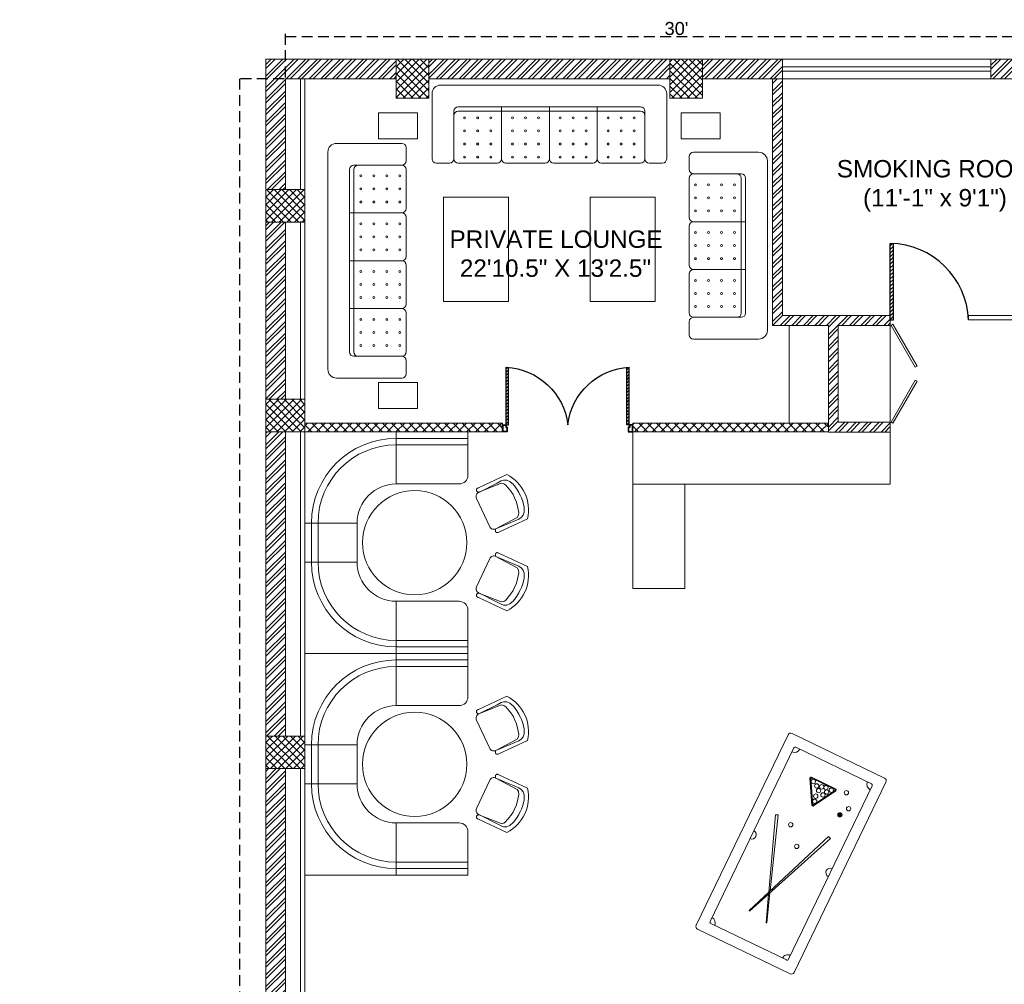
# Model space of a CAD drawing. Header units: inches. Extents: x 113025 to 158499, y 12149 to 30915.
# Tile 52 of 167: x 124699 to 125153, y 21177 to 21621. Entities that reach past the tile are written whole.
import ezdxf

# ---------------------------------------------------------------- set-up
doc = ezdxf.new("R2010")
doc.units = ezdxf.units.IN
doc.header["$MEASUREMENT"] = 0
doc.header["$PDMODE"] = 34
doc.linetypes.add('HIDDEN', pattern=[0.375, 0.25, -0.125])
for name, color, linetype, lineweight in [('00-GRIDTEXT', 1, 'Continuous', 13), ('KIT TEXT.', 5, 'Continuous', 5), ('PD_BRICK WALL_115', 134, 'Continuous', 30), ('PD_COLUMN', 2, 'Continuous', 60), ('PD_DOOR', 42, 'Continuous', 25), ('PD_ELEVATION_03', 80, 'Continuous', 25), ('PD_FURNITURE_LOOSE', 20, 'Continuous', 18), ('PD_HATCH', 45, 'Continuous', 9), ('PD_WINDOW', 140, 'Continuous', 25)]:
    doc.layers.add(name, color=color, linetype=linetype, lineweight=lineweight)
doc.layers.add('PD_025_TEXT', color=61, linetype='Continuous')
doc.layers.add('PD_DIMENSION', color=101, linetype='Continuous')
doc.styles.add('ISO', font='isocp.shx', dxfattribs={"height": 250})
doc.styles.get("Standard").update_dxf_attribs({"font": 'arial.ttf', "height": 6})
doc.styles.add('style1', font='arial.ttf', dxfattribs={"height": 500})
doc.dimstyles.new('ISO-10', dxfattribs={"dimtxt": 6, "dimasz": 0.5, "dimexe": 1.25, "dimexo": 0.625, "dimtad": 1, "dimtoh": 1, "dimdec": 1, "dimlunit": 4, "dimtxsty": 'Standard', "dimblk": 'ARCHTICK', "dimcen": 2.5, "dimclrt": 3, "dimadec": 0, "dimazin": 0, "dimtfac": 1, "dimtdec": 1, "dimtmove": 1, "dimatfit": 3, "dimfxl": 1, "dimarcsym": 0})
pattern_1 = [(45, (144327.2833, 25769.4912), (-1.767766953, 1.767766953), []), (135, (144327.2833, 25769.4912), (-1.767766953, -1.767766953), [])]

# ---------------------------------------------------------------- blocks, each defined once
blk = doc.blocks.new('glassdoor65')
at = {"ltscale": 25}
h = blk.add_hatch(dxfattribs=at)
h.set_pattern_fill('ANSI31', color=251, scale=9.6, angle=180, style=0)
h.set_pattern_definition([(225, (-60563.519, -11827.7423), (0.848528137, -0.848528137), [])])
edge = h.paths.add_edge_path()
edge.add_arc((0, 0), 35.19, 87.6548, 90, ccw=False)
edge.add_line((1.44, 35.16), (1.44, 0))
edge.add_line((1.44, 0), (0, 0))
edge.add_line((0, 0), (0, 35.19))
at = {"color": 251, "ltscale": 25}
for p, q in [((0, 0), (0, 35.19)), ((1.44, 0), (1.44, 35.16)), ((0, 0), (1.44, 0))]:
    blk.add_line(p, q, dxfattribs=at)
blk.add_arc((-0.59, -1.42), 36.62, 2.2238, 89.0791, dxfattribs=at)
blk = doc.blocks.new('door')
h = blk.add_hatch()
h.set_pattern_fill('ANSI31', color=251, scale=10, style=0)
h.set_pattern_definition([(45, (10752.127, -6120.4824), (-0.883883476, 0.883883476), [])])
edge = h.paths.add_edge_path()
edge.add_arc((-14403.84, -18781.42), 31.42, 180, 182.3452)
edge.add_line((-14435.23, -18782.7), (-14403.84, -18782.7))
edge.add_line((-14403.84, -18782.7), (-14403.84, -18781.42))
edge.add_line((-14403.84, -18781.42), (-14435.26, -18781.42))
h = blk.add_hatch()
h.set_pattern_fill('ANSI31', color=251, scale=10, style=0)
h.set_pattern_definition([(45, (10752.127, -6123.4768), (-0.883883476, 0.883883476), [])])
edge = h.paths.add_edge_path()
edge.add_arc((-14403.84, -18848.7), 31.42, 177.6548, 180, ccw=False)
edge.add_line((-14435.23, -18847.41), (-14403.84, -18847.41))
edge.add_line((-14403.84, -18847.41), (-14403.84, -18848.7))
edge.add_line((-14403.84, -18848.7), (-14435.26, -18848.7))
at = {"color": 251}
for p, q in [((-14403.84, -18781.42), (-14435.26, -18781.42)), ((-14403.84, -18780.13), (-14403.84, -18782.7)), ((-14403.84, -18782.7), (-14435.23, -18782.7)), ((-14403.84, -18848.7), (-14435.26, -18848.7)), ((-14403.84, -18847.41), (-14435.23, -18847.41)), ((-14403.84, -18849.98), (-14403.84, -18847.41))]:
    blk.add_line(p, q, dxfattribs=at)
for points in [[(-14399.98, -18782.06), (-14399.98, -18779.49), (-14403.84, -18779.49), (-14403.84, -18781.42), (-14402.55, -18781.42), (-14402.55, -18782.06), (-14399.98, -18782.06)], [(-14399.98, -18848.05), (-14399.98, -18850.62), (-14403.84, -18850.62), (-14403.84, -18848.7), (-14402.55, -18848.7), (-14402.55, -18848.05), (-14399.98, -18848.05)]]:
    blk.add_lwpolyline(points, dxfattribs=at)
for points in [[(-14400.24, -18781.8), (-14400.24, -18779.74), (-14403.58, -18779.74), (-14403.58, -18781.16), (-14402.3, -18781.16), (-14402.3, -18781.8)], [(-14400.24, -18848.31), (-14400.24, -18850.37), (-14403.58, -18850.37), (-14403.58, -18848.95), (-14402.3, -18848.95), (-14402.3, -18848.31)]]:
    blk.add_lwpolyline(points, close=True, dxfattribs=at)
for centre, radius, start, end in [((-14399.51, -18779.61), 35.79, 182.8848, 263.0539), ((-14399.87, -18850.35), 35.42, 96.4258, 177.3294)]:
    blk.add_arc(centre, radius, start, end, dxfattribs=at)
blk = doc.blocks.new('A$C57124B3B')
at = {"color": 251}
for p, q in [((46, 504), (46, 109)), ((665, 109), (665, 506))]:
    blk.add_line(p, q, dxfattribs=at)
for points in [[(100, 525), (95, 530), (90, 534), (86, 537), (82, 539), (78, 541), (75, 542), (71, 542), (68, 542), (66, 541), (63, 541), (61, 540), (59, 539), (57, 538), (55, 537), (54, 535), (52, 534), (51, 532), (50, 529), (49, 526), (48, 522), (47, 516), (46, 509), (46, 506)], [(100, 525), (92, 265), (90, 207), (95, 175), (111, 140), (143, 111), (197, 86), (269, 70), (318, 65), (357, 65)], [(610, 525), (619, 265), (621, 207), (615, 175), (599, 140), (568, 111), (513, 86), (441, 70), (392, 65), (354, 65)], [(610, 525), (615, 530), (620, 534), (624, 537), (629, 539), (632, 541), (636, 542), (639, 542), (642, 542), (645, 541), (647, 541), (650, 540), (652, 539), (653, 538), (655, 537), (657, 535), (658, 534), (659, 532), (660, 529), (662, 526), (663, 522), (664, 516), (664, 509), (665, 506)]]:
    blk.add_lwpolyline(points, dxfattribs=at)
blk.add_lwpolyline([(353, 144), (310, 144), (260, 151), (165, 175), (136, 193), (116, 221), (100, 522, -0.429937), (157, 583), (553, 583, -0.429937), (610, 522), (594, 221), (575, 193), (545, 175), (450, 151), (401, 144), (357, 144)], format="xyb", dxfattribs=at)
blk.add_arc((355, 499), 498, 231.563, 308.437, dxfattribs=at)
blk = doc.blocks.new('FIXEDSEATING012')
at = {"color": 251}
for p, q in [((0, 0), (0, -102)), ((75, 0), (0, 0)), ((42, -24), (42, 0)), ((75, -3), (75, 0)), ((75, -3), (42, -3)), ((75, -20), (75, -3)), ((42, -6), (75, -6)), ((42, -24), (71, -24)), ((24, -42), (0, -42)), ((3, -42), (3, -60)), ((6, -42), (6, -60)), ((24, -42), (24, -60)), ((24, -60), (0, -60)), ((42, -78), (71, -78)), ((42, -78), (42, -102)), ((75, -102), (75, -82)), ((42, -96), (75, -96)), ((75, -99), (42, -99)), ((75, -102), (0, -102))]:
    blk.add_line(p, q, dxfattribs=at)
blk.add_circle((50.51, -51), 24, dxfattribs=at)
for centre, radius, start, end in [((42, -42), 39, 90, 180), ((42, -42), 36, 90, 180), ((71, -20), 4, 270, 0), ((42, -42), 18, 90, 180), ((42, -60), 39, 180, 270), ((42, -60), 36, 180, 270), ((42, -60), 18, 180, 270), ((71, -82), 4, 0, 90)]:
    blk.add_arc(centre, radius, start, end, dxfattribs=at)
at = {"color": 251, "extrusion": (0, 0, -1), "yscale": 0.03640297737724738, "zscale": -0.03640297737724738}
for p, xscale, rotation in [((-95.77, -16.47), 0.03640297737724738, 245), ((-95.77, -85.53), -0.03640297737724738, 295)]:
    blk.add_blockref('A$C57124B3B', p, dxfattribs=dict(at, xscale=xscale, rotation=rotation))
blk = doc.blocks.new('ghfhgfh')
at = {"color": 251}
for p, q in [((133107.64, 19586.52), (133207.64, 19586.52)), ((133103.64, 19552.52), (133103.64, 19582.52)), ((133211.64, 19582.52), (133211.64, 19552.52)), ((133211.64, 19582.52), (133211.64, 19552.52)), ((133199.64, 19576.52), (133115.64, 19576.52)), ((133135.64, 19576.52), (133135.64, 19552.52)), ((133157.64, 19576.52), (133157.64, 19552.52)), ((133179.64, 19576.52), (133179.64, 19552.52)), ((133113.64, 19552.52), (133113.64, 19574.52)), ((133115.64, 19574.52), (133199.64, 19574.52)), ((133201.64, 19574.52), (133201.64, 19552.52)), ((133111.64, 19550.52), (133105.64, 19550.52)), ((133133.64, 19550.52), (133115.64, 19550.52)), ((133155.64, 19550.52), (133137.64, 19550.52)), ((133159.64, 19550.52), (133177.64, 19550.52)), ((133181.64, 19550.52), (133199.64, 19550.52)), ((133203.64, 19550.52), (133209.64, 19550.52))]:
    blk.add_line(p, q, dxfattribs=at)
for centre in [(133118.64, 19571.38), (133124.64, 19571.38), (133130.64, 19571.38), (133140.64, 19571.38), (133146.64, 19571.38), (133152.64, 19571.38), (133162.64, 19571.38), (133168.64, 19571.38), (133174.64, 19571.38), (133184.64, 19571.38), (133190.64, 19571.38), (133196.64, 19571.38), (133118.64, 19565.38), (133124.64, 19565.38), (133130.64, 19565.38), (133140.64, 19565.38), (133146.64, 19565.38), (133152.64, 19565.38), (133162.64, 19565.38), (133168.64, 19565.38), (133174.64, 19565.38), (133184.64, 19565.38), (133190.64, 19565.38), (133196.64, 19565.38), (133118.64, 19559.38), (133124.64, 19559.38), (133130.64, 19559.38), (133140.64, 19559.38), (133146.64, 19559.38), (133152.64, 19559.38), (133162.64, 19559.38), (133168.64, 19559.38), (133174.64, 19559.38), (133184.64, 19559.38), (133190.64, 19559.38), (133196.64, 19559.38), (133118.64, 19553.38), (133124.64, 19553.38), (133130.64, 19553.38), (133140.64, 19553.38), (133146.64, 19553.38), (133152.64, 19553.38), (133162.64, 19553.38), (133168.64, 19553.38), (133174.64, 19553.38), (133184.64, 19553.38), (133190.64, 19553.38), (133196.64, 19553.38)]:
    blk.add_circle(centre, 0.442, dxfattribs=at)
for centre, radius, start, end in [((133107.64, 19582.52), 4, 90, 180), ((133207.64, 19582.52), 4, 0, 90), ((133115.64, 19574.52), 2, 90, 180), ((133199.64, 19574.52), 2, 0, 90), ((133115.64, 19572.52), 2, 90, 180), ((133199.64, 19572.52), 2, 0, 90), ((133105.64, 19552.52), 2, 180, 270), ((133111.64, 19552.52), 2, 270, 0), ((133115.64, 19552.52), 2, 180, 270), ((133133.64, 19552.52), 2, 270, 0), ((133137.64, 19552.52), 2, 180, 270), ((133155.64, 19552.52), 2, 270, 0), ((133159.64, 19552.52), 2, 180, 270), ((133177.64, 19552.52), 2, 270, 0), ((133181.64, 19552.52), 2, 180, 270), ((133199.64, 19552.52), 2, 270, 0), ((133203.64, 19552.52), 2, 180, 270), ((133209.64, 19552.52), 2, 270, 0)]:
    blk.add_arc(centre, radius, start, end, dxfattribs=at)
blk = doc.blocks.new('3SEATER445')
at = {"color": 251}
for p, q in [((-39.85, 4), (-39.85, 34)), ((-31.85, 36), (-37.85, 36)), ((-29.85, 12), (-29.85, 34)), ((-9.85, 36), (-27.85, 36)), ((-7.85, 10), (-7.85, 34)), ((-5.85, 36), (12.15, 36)), ((14.15, 10), (14.15, 34)), ((16.15, 36), (34.15, 36)), ((36.15, 34), (36.15, 12)), ((38.15, 36), (44.15, 36)), ((46.15, 34), (46.15, 4)), ((34.15, 12), (-27.85, 12)), ((-27.85, 10), (34.15, 10)), ((42.15, 0), (-35.85, 0))]:
    blk.add_line(p, q, dxfattribs=at)
for centre in [(-24.85, 33.14), (-18.85, 33.14), (-12.85, 33.14), (-2.85, 33.14), (3.15, 33.14), (9.15, 33.14), (19.15, 33.14), (25.15, 33.14), (31.15, 33.14), (-24.85, 27.14), (-18.85, 27.14), (-12.85, 27.14), (-2.85, 27.14), (3.15, 27.14), (9.15, 27.14), (19.15, 27.14), (25.15, 27.14), (31.15, 27.14), (-24.85, 21.14), (-18.85, 21.14), (-12.85, 21.14), (-2.85, 21.14), (3.15, 21.14), (9.15, 21.14), (19.15, 21.14), (25.15, 21.14), (31.15, 21.14), (-24.85, 15.14), (-18.85, 15.14), (-12.85, 15.14), (-2.85, 15.14), (3.15, 15.14), (9.15, 15.14), (19.15, 15.14), (25.15, 15.14), (31.15, 15.14)]:
    blk.add_circle(centre, 0.442, dxfattribs=at)
for centre, radius, start, end in [((-37.85, 34), 2, 90, 180), ((-31.85, 34), 2, 0, 90), ((-27.85, 34), 2, 90, 180), ((-9.85, 34), 2, 0, 90), ((-5.85, 34), 2, 90, 180), ((12.15, 34), 2, 0, 90), ((16.15, 34), 2, 90, 180), ((34.15, 34), 2, 360, 90), ((38.15, 34), 2, 90, 180), ((44.15, 34), 2, 360, 90), ((-27.85, 14), 2, 180, 270), ((34.15, 14), 2, 270, 0), ((-27.85, 12), 2, 180, 270), ((34.15, 12), 2, 270, 0), ((-35.85, 4), 4, 180, 270), ((42.15, 4), 4, 270, 360)]:
    blk.add_arc(centre, radius, start, end, dxfattribs=at)
blk = doc.blocks.new('DSGJHFGDHSDF DGH D')
at = {"layer": 'PD_FURNITURE_LOOSE', "color": 251}
for points in [[(-60.65, -12.78), (-78.65, -12.78), (-78.65, -24.78), (-60.65, -24.78)], [(60.65, -12.78), (78.65, -12.78), (78.65, -24.78), (60.65, -24.78)], [(-18.75, -99.56), (-48.75, -99.56), (-48.75, -51.56), (-18.75, -51.56)], [(18.75, -99.56), (48.75, -99.56), (48.75, -51.56), (18.75, -51.56)], [(-60.65, -148.9), (-78.65, -148.9), (-78.65, -136.9), (-60.65, -136.9)]]:
    blk.add_lwpolyline(points, close=True, dxfattribs=at)
blk.add_blockref('ghfhgfh', (-133157.64, -19586.52), dxfattribs=at)
at = {"layer": 'PD_FURNITURE_LOOSE', "color": 251, "rotation": 90}
blk.add_blockref('ghfhgfh', (19484.54, -133238.48), dxfattribs=at)
at = {"layer": 'PD_FURNITURE_LOOSE', "color": 251, "xscale": -1, "rotation": 90}
blk.add_blockref('3SEATER445', (100.35, -70.76), dxfattribs=at)
blk = doc.blocks.new('A$C6E471120')
at = {"layer": 'KIT TEXT.', "color": 251, "insert": (-834, -1718, 489), "char_height": 60.18, "width": 1100.28, "attachment_point": 7, "style": 'ISO'}
blk.add_mtext('\\pi325.49;{\\Fromans|c0;\\W0.8;WORK TABLE \\P\\pi370.19;WITH SINK}', dxfattribs=at)
at = {"layer": 'PD_025_TEXT', "color": 251, "insert": (-2046, -4326), "char_height": 101.6, "width": 1029.06, "attachment_point": 1, "style": 'style1'}
blk.add_mtext('\\pi174.52;STORAGE \\P\\pi321.17;AREA', dxfattribs=at)
blk = doc.blocks.new('_ArchTick')
at = {"color": 0, "linetype": 'ByBlock', "const_width": 0.15}
blk.add_lwpolyline([(-0.5, -0.5), (0.5, 0.5)], dxfattribs=at)
blk = doc.blocks.new('*D707')
at = {"layer": 'Defpoints', "color": 0, "transparency": 16777216}
for p in [(-1107, -9), (-1128.13, -939), (-1107, -939)]:
    blk.add_point(p, dxfattribs=at)
at = {"layer": 'PD_DIMENSION', "color": 0, "linetype": 'HIDDEN', "lineweight": -2, "ltscale": 20, "transparency": 16777216}
for p, q in [((-1107.62, -9), (-1129.38, -9)), ((-1128.13, -9), (-1128.13, -939)), ((-1107.62, -939), (-1129.38, -939))]:
    blk.add_line(p, q, dxfattribs=at)
at = {"layer": 'PD_DIMENSION', "color": 0, "lineweight": -2, "transparency": 16777216, "xscale": 0.5, "yscale": 0.5, "zscale": 0.5}
for p, rotation in [((-1128.13, -9), 90), ((-1128.13, -939), 270)]:
    blk.add_blockref('_ArchTick', p, dxfattribs=dict(at, rotation=rotation))
at = {"layer": 'PD_DIMENSION', "color": 3, "lineweight": 5, "transparency": 16777216, "insert": (-1131.82, -474), "char_height": 6, "attachment_point": 5, "rotation": 90}
blk.add_mtext('77\'-6"', dxfattribs=at)
blk = doc.blocks.new('*D708')
at = {"layer": 'Defpoints', "color": 0, "transparency": 16777216}
for p in [(-747, 10.38), (-1107, -9), (-747, -9)]:
    blk.add_point(p, dxfattribs=at)
at = {"layer": 'PD_DIMENSION', "color": 0, "linetype": 'HIDDEN', "lineweight": -2, "ltscale": 20, "transparency": 16777216}
for p, q in [((-1107, -8.37), (-1107, 11.63)), ((-1107, 10.38), (-747, 10.38)), ((-747, -8.37), (-747, 11.63))]:
    blk.add_line(p, q, dxfattribs=at)
at = {"layer": 'PD_DIMENSION', "color": 0, "lineweight": -2, "transparency": 16777216, "xscale": 0.5, "yscale": 0.5, "zscale": 0.5, "rotation": 180}
blk.add_blockref('_ArchTick', (-1107, 10.38), dxfattribs=at)
at = {"layer": 'PD_DIMENSION', "color": 0, "lineweight": -2, "transparency": 16777216, "xscale": 0.5, "yscale": 0.5, "zscale": 0.5}
blk.add_blockref('_ArchTick', (-747, 10.38), dxfattribs=at)
at = {"layer": 'PD_DIMENSION', "color": 3, "lineweight": 5, "transparency": 16777216, "insert": (-927, 14.07), "char_height": 6, "attachment_point": 5}
blk.add_mtext("30'", dxfattribs=at)
blk = doc.blocks.new('SNOOKER T')
at = {"ltscale": 12}
h = blk.add_hatch(color=251, dxfattribs=at)
h.dxf.hatch_style = 1
h.paths.add_polyline_path([(-13082.48, -18423.94, 1), (-13080.63, -18423.94, 1)])
at = {"color": 251, "linetype": 'ByBlock'}
for p, q in [((-13134.22, -18407.15), (-13134.33, -18407.43)), ((-13135.8, -18415.28), (-13135.69, -18415.56))]:
    blk.add_line(p, q, dxfattribs=at)
at = {"color": 251}
for points in [[(-13150.47, -18435.5), (-13060.45, -18435.5, 0.414214), (-13059.21, -18434.26), (-13059.21, -18390.48, 0.414214), (-13060.45, -18389.25), (-13150.47, -18389.25, 0.414214), (-13151.7, -18390.48), (-13151.7, -18434.26, 0.414214)], [(-13146.46, -18430.87), (-13064.46, -18430.87, 0.414214), (-13063.84, -18430.26), (-13063.84, -18394.49, 0.414214), (-13064.46, -18393.88), (-13146.46, -18393.88, 0.414214), (-13147.08, -18394.49), (-13147.08, -18430.26, 0.414214)]]:
    blk.add_lwpolyline(points, format="xyb", close=True, dxfattribs=at)
at = {"color": 251, "linetype": 'ByBlock'}
for points in [[(-13123.66, -18411.26), (-13093.03, -18400.28), (-13093.42, -18399.23), (-13124.42, -18410.96)], [(-13125.12, -18411.22), (-13136.67, -18415.6), (-13136.56, -18415.88), (-13124.39, -18411.52)]]:
    blk.add_lwpolyline(points, dxfattribs=at)
blk.add_lwpolyline([(-13092, -18423.61), (-13135.08, -18406.8), (-13135.19, -18407.09), (-13092.41, -18424.65)], close=True, dxfattribs=at)
for points in [[(-13073.06, -18417.87, 0.577193), (-13072.42, -18417.49), (-13072.42, -18406.04, 0.577193), (-13073.06, -18405.66), (-13082.99, -18411.39, 0.577665), (-13082.99, -18412.14)], [(-13072.89, -18417.57, 0.577193), (-13072.76, -18417.49), (-13072.76, -18406.04, 0.577193), (-13072.89, -18405.96), (-13082.82, -18411.69, 0.577665), (-13082.82, -18411.84)]]:
    blk.add_lwpolyline(points, format="xyb", close=True, dxfattribs=at)
for centre in [(-13094.46, -18406.9), (-13073.72, -18407.51), (-13081.02, -18411.74), (-13078.87, -18411.2), (-13076.23, -18411.27), (-13074.8, -18409.66), (-13074.2, -18411.74), (-13101.63, -18413.18), (-13077.07, -18413.71), (-13075.28, -18414.61), (-13073.72, -18413.51), (-13073.72, -18416.03), (-13081.55, -18423.94), (-13071.87, -18422.33), (-13077.61, -18426.09)]:
    blk.add_circle(centre, 0.925, dxfattribs=at)
at = {"color": 251}
for centre, radius, start, end in [((-13147.08, -18393.88), 2.47, 270, 0), ((-13105.46, -18393.88), 1.85, 180, 0), ((-13063.84, -18393.88), 2.47, 180, 270), ((-13147.08, -18430.87), 2.47, 0, 90), ((-13063.84, -18430.87), 2.47, 90, 180), ((-13105.46, -18430.87), 1.85, 0, 180)]:
    blk.add_arc(centre, radius, start, end, dxfattribs=at)
blk = doc.blocks.new('FIRST FLOOR PLAN 0')
at = {"layer": 'PD_HATCH', "lineweight": 5}
h = blk.add_hatch(dxfattribs=at)
h.set_pattern_fill('ANSI32', color=251, scale=10)
h.set_pattern_definition([(45, (-1110.15, -834.2493), (-2.65165, 2.65165), []), (45, (-1108.3824, -834.2493), (-2.65165, 2.65165), [])])
h.paths.add_polyline_path([(-1107, -791.5), (-1116, -791.5), (-1116, -873), (-1107, -873)])
h.paths.add_polyline_path([(-745.5, -939), (-915, -939), (-915, -948), (-745.5, -948)])
h.paths.add_polyline_path([(-561, -939), (-730.5, -939), (-730.5, -948), (-561, -948)])
h.paths.add_polyline_path([(-1107, -75), (-1116, -75), (-1116, -156.5), (-1107, -156.5)])
h.paths.add_polyline_path([(-1107, -171.5), (-1116, -171.5), (-1116, -311.5), (-1107, -311.5)])
h.paths.add_polyline_path([(-1107, -326.5), (-1116, -326.5), (-1116, -466.5), (-1107, -466.5)])
h.paths.add_polyline_path([(-1107, -481.5), (-1116, -481.5), (-1116, -621.5), (-1107, -621.5)])
h.paths.add_polyline_path([(-1107, -636.5), (-1116, -636.5), (-1116, -776.5), (-1107, -776.5)])
h.paths.add_polyline_path([(-15, 0), (-181.5, 0), (-181.5, -9), (-15, -9)])
h.paths.add_polyline_path([(-196.5, 0), (-361.5, 0), (-361.5, -9), (-196.5, -9)])
h.paths.add_polyline_path([(-376.5, 0), (-546, 0), (-546, -9), (-376.5, -9)])
h.paths.add_polyline_path([(-561, 0), (-730.5, 0), (-730.5, -9), (-561, -9)])
h.paths.add_polyline_path([(-930, 0), (-1041, 0), (-1041, -9), (-930, -9)])
h.paths.add_polyline_path([(-1056, 0), (-1116, 0), (-1116, -60), (-1107, -60), (-1107, -9), (-1056, -9)])
h.paths.add_polyline_path([(-1107, -888), (-1116, -888), (-1116, -948), (-1056, -948), (-1056, -939), (-1107, -939)])
h.paths.add_polyline_path([(-930, -939), (-1041, -939), (-1041, -948), (-930, -948)])
h.paths.add_polyline_path([(-521.25, -939), (-546, -939), (-546, -948), (-521.25, -948)])
h.paths.add_polyline_path([(-376.5, -939), (-401.25, -939), (-401.25, -948), (-376.5, -948)])
h.paths.add_polyline_path([(-339, -939), (-361.5, -939), (-361.5, -948), (-339, -948)])
h.paths.add_polyline_path([(-196.5, -939), (-219, -939), (-219, -948), (-196.5, -948)])
h.paths.add_polyline_path([(-159, -939), (-181.5, -939), (-181.5, -948), (-159, -948)])
h.paths.add_polyline_path([(-15, -939), (-39, -939), (-39, -948), (-15, -948)])
h.paths.add_polyline_path([(0, -930), (-9, -930)])
h.paths.add_polyline_path([(0, -791.5), (-9, -791.5), (-9, -930), (0, -930)])
h.paths.add_polyline_path([(0, -636.5), (-9, -636.5), (-9, -776.5), (0, -776.5)])
h.paths.add_polyline_path([(0, -326.5), (-9, -326.5), (-9, -621.5), (0, -621.5)])
h.paths.add_polyline_path([(0, -18), (-9, -18), (-9, -156.5), (0, -156.5)])
h.paths.add_polyline_path([(-18, -159.5), (-123, -159.5), (-123, -168.5), (-18, -168.5)])
h.paths.add_polyline_path([(-123, -171.5), (-132, -171.5), (-132, -249.5), (-123, -249.5)])
h.paths.add_polyline_path([(-132, -159.5), (-204, -159.5), (-204, -168.5), (-132, -168.5)])
h.paths.add_polyline_path([(-204, -171.5), (-213, -171.5), (-213, -249.5), (-204, -249.5)])
h.paths.add_polyline_path([(-213, -159.5), (-294, -159.5), (-294, -261.5), (-267, -261.5), (-267, -252.5), (-285, -252.5), (-285, -168.5), (-213, -168.5)])
h.paths.add_polyline_path([(-213, -252.5), (-231, -252.5), (-231, -261.5), (-213, -261.5)], flags=17)
h.paths.add_polyline_path([(-186, -252.5), (-204, -252.5), (-204, -261.5), (-186, -261.5)])
h.paths.add_polyline_path([(-132, -252.5), (-150, -252.5), (-150, -261.5), (-132, -261.5)])
h.paths.add_polyline_path([(-123, -261.5), (-132, -261.5), (-132, -324.5), (-123, -324.5)])
h.paths.add_polyline_path([(0, -310.5), (-9, -310.5), (-9, -311.5), (0, -311.5)])
h.paths.add_polyline_path([(0, -171.5), (-9, -171.5), (-9, -190.5), (0, -190.5)])
h.paths.add_polyline_path([(-878.25, -9), (-878.25, 0), (-915, 0), (-915, -9)])
h.paths.add_polyline_path([(-782.25, 0), (-782.25, -9), (-745.5, -9), (-745.5, 0)])
h = blk.add_hatch(dxfattribs=at)
h.set_pattern_fill('ANSI37', color=251, scale=20)
h.set_pattern_definition(pattern_1)
h.paths.add_polyline_path([(-1041, 0), (-1056, 0), (-1056, -18), (-1041, -18)])
h = blk.add_hatch(dxfattribs=at)
h.set_pattern_fill('ANSI37', color=251, scale=20)
h.set_pattern_definition(pattern_1)
h.paths.add_polyline_path([(-915, 0), (-930, 0), (-930, -18), (-915, -18)])
h = blk.add_hatch(dxfattribs=at)
h.set_pattern_fill('ANSI32', color=251, scale=10)
h.set_pattern_definition([(45, (-852.571, -138.0127), (-2.65165, 2.65165), []), (45, (-850.8034, -138.0127), (-2.65165, 2.65165), [])])
h.paths.add_polyline_path([(-852.55, -122.5), (-857.05, -122.5), (-857.05, -171.58), (-828.55, -171.58), (-828.55, -167.08), (-852.55, -167.08)])
h.paths.add_polyline_path([(-828.55, -122.5), (-828.55, -118), (-878.25, -118), (-878.25, -9), (-882.75, -9), (-882.75, -122.5)])
h = blk.add_hatch(dxfattribs=at)
h.set_pattern_fill('ANSI37', color=251, scale=20)
h.set_pattern_definition(pattern_1)
h.paths.add_polyline_path([(-1116, -60), (-1116, -75), (-1098, -75), (-1098, -60)])
h = blk.add_hatch(dxfattribs=at)
h.set_pattern_fill('ANSI37', color=251, scale=20)
h.set_pattern_definition(pattern_1)
h.paths.add_polyline_path([(-1116, -171.5), (-1116, -156.5), (-1098, -156.5), (-1098, -171.5)])
h = blk.add_hatch(dxfattribs=at)
h.set_pattern_fill('ANSI37', color=251, scale=23)
h.set_pattern_definition([(45, (-131783.9912, -18352.4268), (-2.032931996, 2.032931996), []), (135, (-131783.9912, -18352.4268), (-2.032931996, -2.032931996), [])])
h.paths.add_polyline_path([(-1007.01, -167.5), (-1098, -167.5), (-1098, -171.5), (-1007.01, -171.5)])
h.paths.add_polyline_path([(-857.05, -171.5), (-857.05, -167.5), (-947.07, -167.5), (-947.07, -171.5)])
h = blk.add_hatch(dxfattribs=at)
h.set_pattern_fill('ANSI37', color=251, scale=20)
h.set_pattern_definition(pattern_1)
h.paths.add_polyline_path([(-1116, -311.5), (-1116, -326.5), (-1098, -326.5), (-1098, -311.5)])
at = {"layer": 'PD_BRICK WALL_115', "color": 251, "lineweight": 5}
for p, q in [((-878.25, 0), (-1116, 0)), ((-1116, 0), (-1116, -156.5)), ((-878.25, -9), (-878.25, 0)), ((0, 0), (-782.25, 0)), ((-782.25, -9), (-782.25, 0)), ((-1056, -9), (-1107, -9)), ((-1107, -9), (-1107, -60)), ((-930, -9), (-1041, -9)), ((-878.25, -9), (-915, -9)), ((-882.75, -122.5), (-882.75, -9)), ((-878.25, -118), (-878.25, -9)), ((-745.5, -9), (-782.25, -9)), ((-1107, -75), (-1107, -156.5)), ((-878.25, -118), (-828.55, -118)), ((-828.55, -118), (-828.55, -122.5)), ((-857.05, -122.5), (-882.75, -122.5)), ((-857.05, -122.5), (-857.05, -171.58)), ((-852.55, -122.5), (-852.55, -167.08)), ((-852.55, -122.5), (-828.55, -122.5)), ((-828.55, -167.08), (-852.55, -167.08)), ((-828.55, -167.08), (-828.55, -171.58)), ((-1116, -311.5), (-1116, -171.5)), ((-1107, -171.5), (-1107, -311.5)), ((-828.55, -171.58), (-857.05, -171.58)), ((-1116, -326.5), (-1116, -466.5)), ((-1107, -326.5), (-1107, -466.5))]:
    blk.add_line(p, q, dxfattribs=at)
at = {"layer": 'PD_COLUMN', "color": 251, "lineweight": 5}
for points in [[(-1041, -18), (-1056, -18), (-1056, 0), (-1041, 0)], [(-915, -18), (-930, -18), (-930, 0), (-915, 0)], [(-1098, -60), (-1098, -75), (-1116, -75), (-1116, -60)], [(-1116, -171.5), (-1116, -156.5), (-1098, -156.5), (-1098, -171.5)], [(-1116, -311.5), (-1116, -326.5), (-1098, -326.5), (-1098, -311.5)]]:
    blk.add_lwpolyline(points, close=True, dxfattribs=at)
at = {"layer": 'PD_ELEVATION_03', "color": 251, "lineweight": 5}
for points in [[(-1100, -9), (-1100, -60), (-1098, -60), (-1098, -9)], [(-1100, -74.93), (-1100, -156.5), (-1098, -156.5), (-1098, -74.93)], [(-1098, -167.5), (-1007.02, -167.5), (-1007.02, -171.5), (-1098, -171.5)], [(-947.08, -171.5), (-857.05, -171.5), (-857.05, -167.5), (-947.08, -167.5)], [(-1100, -171.5), (-1100, -311.5), (-1098, -311.5), (-1098, -171.5)], [(-1100, -466.5), (-1100, -326.5), (-1098, -326.5), (-1098, -466.5)]]:
    blk.add_lwpolyline(points, close=True, dxfattribs=at)
at = {"layer": 'PD_FURNITURE_LOOSE', "color": 251, "lineweight": 5}
for p, q in [((-947.08, -171.5), (-947.08, -195.58)), ((-828.55, -171.58), (-828.55, -195.58)), ((-828.55, -195.58), (-947.08, -195.58)), ((-1098, -229), (-1098, -211))]:
    blk.add_line(p, q, dxfattribs=at)
for points in [[(-816.22, -141.27), (-817.08, -141.77), (-828.21, -122.5), (-827.34, -122)], [(-857.05, -122.5), (-875.05, -122.5), (-875.05, -167.5), (-857.05, -167.5)], [(-828.55, -122.5), (-852.55, -122.5), (-852.55, -167), (-828.55, -167)], [(-816.22, -148.23), (-817.08, -147.73), (-828.21, -167), (-827.34, -167.5)], [(-923.08, -195.58), (-923.08, -243.58), (-947.08, -243.58), (-947.08, -195.58)]]:
    blk.add_lwpolyline(points, close=True, dxfattribs=at)
at = {"layer": 'PD_WINDOW', "color": 251, "lineweight": 5}
for p, q in [((-782.25, 0), (-878.25, 0)), ((-878.25, -3.5), (-782.25, -3.5)), ((-878.25, -5.5), (-782.25, -5.5)), ((-782.25, -9), (-878.25, -9)), ((-792.55, -118), (-747, -118)), ((-792.55, -118), (-792.55, -120)), ((-792.55, -120), (-747, -120))]:
    blk.add_line(p, q, dxfattribs=at)
at = {"layer": '00-GRIDTEXT', "color": 251, "xscale": 0.03937007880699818, "yscale": 0.03937007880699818, "zscale": 0.03937007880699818}
blk.add_blockref('A$C6E471120', (-540, -9), dxfattribs=at)
at = {"layer": 'PD_DOOR', "color": 251, "ltscale": 25}
blk.add_blockref('glassdoor65', (-828.55, -120), dxfattribs=at)
at = {"layer": 'PD_DOOR', "color": 251, "ltscale": 25, "xscale": -0.842675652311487, "yscale": 0.842675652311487, "zscale": 0.842675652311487, "rotation": 89.99999999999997}
blk.add_blockref('door', (-16832.04, -12306.01), dxfattribs=at)
at = {"layer": 'PD_FURNITURE_LOOSE', "color": 251}
for name, p in [('DSGJHFGDHSDF DGH D', (-985.5, -11.9)), ('FIXEDSEATING012', (-1098, -171.5)), ('FIXEDSEATING012', (-1098, -273.5))]:
    blk.add_blockref(name, p, dxfattribs=at)
at = {"layer": 'PD_FURNITURE_LOOSE', "color": 251, "xscale": 1.081209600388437, "yscale": 1.081209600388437, "zscale": 1.081209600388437, "rotation": 64.22561701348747}
blk.add_blockref('SNOOKER T', (-12639.9, 21050.85), dxfattribs=at)
at = {"layer": 'PD_025_TEXT', "color": 251, "char_height": 8, "attachment_point": 1, "style": 'style1'}
for s, insert, width in [('\\pi36.802;SMOKING ROOM\\P\\pi48.873;(11\'-1" x 9\'1")', (-889.98, -46.43), 162.9076), ('\\pi33.124;PRIVATE LOUNGE\\P\\pi37.871;22\'10.5" X 13\'2.5"', (-1064.57, -78.83), 162.9076), ('\\pi62.038;J', (-91.7, -137.36), 128.4952)]:
    blk.add_mtext(s, dxfattribs=dict(at, insert=insert, width=width))
at = {"layer": 'PD_DIMENSION', "color": 251, "lineweight": 5, "ltscale": 20}
dim = blk.add_linear_dim(base=(-747, 10.38), p1=(-1107, -9), p2=(-747, -9), dimstyle='ISO-10', override={"dimfxl": 25.4, "dimfxlon": 1, "dimarcsym": 1}, dxfattribs=at)
dim.commit()
dim.dimension.update_dxf_attribs({"geometry": '*D708', "text_midpoint": (-927, 14.07)})
dim = blk.add_linear_dim(base=(-1128.13, -939), p1=(-1107, -9), p2=(-1107, -939), angle=90, dimstyle='ISO-10', override={"dimfxl": 25.4, "dimfxlon": 1, "dimarcsym": 1}, dxfattribs=at)
dim.commit()
dim.dimension.update_dxf_attribs({"geometry": '*D707', "text_midpoint": (-1131.82, -474)})

msp = doc.modelspace()

# ---------------------------------------------------------------- block references
at = {"color": 251}
for p in [(124524.88, 21602.6), (125928.82, 21602.6)]:
    msp.add_blockref('FIRST FLOOR PLAN 0', p, dxfattribs=at)

doc.saveas('drawing.dxf')
